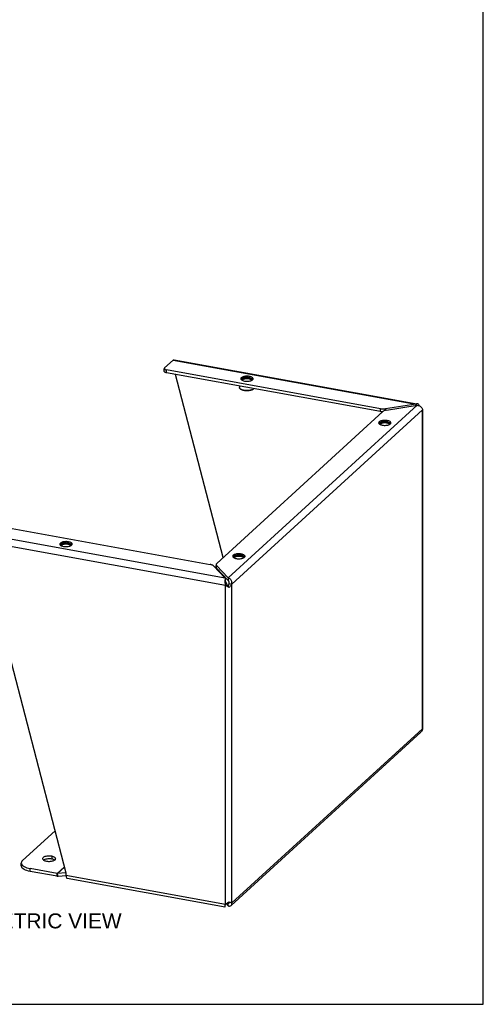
# Model space of a CAD drawing. Header units: inches. Extents: x 0 to 64.7, y 0 to 50.
# Tile 3 of 3: x 49.2 to 64.7, y 0 to 32.9. Entities that reach past the tile are written whole.
import ezdxf

# ---------------------------------------------------------------- set-up
doc = ezdxf.new("R2010")
doc.units = ezdxf.units.IN
doc.header["$LTSCALE"] = 3.558824
doc.header["$MEASUREMENT"] = 0
doc.layers.get('0').update_dxf_attribs({"linetype": 'CONTINUOUS'})
doc.layers.add('02___PRT_ALL_AXES', color=7, linetype='CONTINUOUS')
doc.layers.add('DIMENSIONS', color=7, linetype='CONTINUOUS')
doc.styles.get("Standard").update_dxf_attribs({"font": 'arial.ttf'})

msp = doc.modelspace()

# ---------------------------------------------------------------- linework, layer by layer
at = {"color": 7, "linetype": 'Continuous'}
for p, q in [((64.706, 0), (64.706, 50)), ((54.038, 21.149), (54.038, 21.244)), ((54.112, 21.102), (54.112, 21.197)), ((61.266, 19.807), (54.112, 21.102)), ((56.008, 14.931), (54.413, 21.048)), ((56.854, 20.91), (56.864, 20.908)), ((56.885, 20.982), (56.885, 20.936)), ((56.586, 20.557), (56.577, 20.564)), ((57.016, 20.557), (57.025, 20.564)), ((57.025, 20.564), (57.022, 20.562)), ((61.266, 19.807), (61.266, 19.902)), ((61.337, 19.8), (61.321, 19.8)), ((61.435, 19.851), (61.435, 19.9)), ((62.45, 20.059), (62.45, 20.012)), ((61.465, 19.435), (61.475, 19.433)), ((61.496, 19.507), (61.496, 19.461)), ((50.804, 15.383), (50.814, 15.381)), ((50.835, 15.455), (50.835, 15.409)), ((56.584, 14.976), (56.595, 14.974)), ((56.615, 15.048), (56.615, 15.002)), ((55.774, 14.603), (55.774, 14.666)), ((55.788, 14.571), (55.788, 14.666)), ((56.178, 14.158), (55.788, 14.571)), ((56.078, 14.237), (56.078, 14.185)), ((56.178, 14.253), (56.178, 14.158)), ((56.079, 14.011), (56.122, 14.049)), ((56.164, 13.982), (56.154, 13.997)), ((56.17, 13.974), (56.164, 13.982)), ((56.177, 13.987), (56.17, 13.974)), ((56.177, 13.965), (56.17, 13.974)), ((56.207, 13.934), (56.177, 13.965)), ((56.196, 14.031), (56.19, 14.016)), ((56.204, 14.062), (56.299, 14.045)), ((50.275, 4.947), (50.275, 4.852)), ((49.254, 4.626), (49.254, 4.721)), ((49.551, 4.441), (49.551, 4.536)), ((50.452, 4.277), (49.551, 4.441)), ((50.452, 4.277), (50.452, 4.372)), ((50.491, 4.275), (50.467, 4.372)), ((50.752, 4.298), (50.491, 4.275)), ((56.078, 3.275), (56.078, 3.327)), ((56.166, 3.398), (56.178, 3.385)), ((56.202, 3.407), (56.178, 3.385)), ((56.178, 3.29), (56.178, 3.385)), ((56.198, 3.419), (56.2, 3.413)), ((56.2, 3.413), (56.207, 3.398)), ((56.299, 3.387), (56.204, 3.404)), ((0, 0), (64.706, 0))]:
    msp.add_line(p, q, dxfattribs=at)
at = {"color": 3, "linetype": 'Continuous'}
for p, q in [((54.049, 21.264), (54.337, 21.528)), ((54.337, 21.528), (62.45, 20.059)), ((54.367, 21.539), (62.48, 20.07)), ((61.266, 19.902), (54.112, 21.197)), ((56.608, 20.875), (56.622, 20.863)), ((56.622, 20.863), (56.64, 20.852)), ((56.904, 20.833), (56.931, 20.84)), ((56.931, 20.84), (56.954, 20.849)), ((56.954, 20.849), (56.974, 20.86)), ((56.974, 20.86), (56.99, 20.871)), ((56.99, 20.871), (57, 20.884)), ((55.793, 14.734), (61.351, 19.812)), ((62.489, 20.018), (56.178, 14.253)), ((56.299, 14.045), (62.672, 19.866)), ((62.45, 20.059), (61.435, 19.9)), ((61.473, 19.859), (62.489, 20.018)), ((62.667, 19.888), (62.672, 19.866)), ((62.679, 19.862), (62.672, 19.866)), ((62.672, 9.208), (62.672, 19.866)), ((62.673, 19.848), (62.675, 19.843)), ((62.686, 9.276), (62.686, 19.854)), ((61.219, 19.4), (61.233, 19.388)), ((61.233, 19.388), (61.252, 19.377)), ((61.515, 19.357), (61.542, 19.365)), ((61.542, 19.365), (61.565, 19.374)), ((61.565, 19.374), (61.585, 19.384)), ((61.585, 19.384), (61.601, 19.396)), ((61.601, 19.396), (61.611, 19.408)), ((48.418, 15.995), (55.572, 14.7)), ((47.897, 15.492), (56.079, 14.011)), ((56.078, 14.237), (47.965, 15.706)), ((47.897, 15.333), (50.75, 4.392)), ((50.558, 15.348), (50.572, 15.336)), ((50.572, 15.336), (50.59, 15.325)), ((50.854, 15.305), (50.881, 15.313)), ((50.881, 15.313), (50.904, 15.322)), ((50.904, 15.322), (50.924, 15.332)), ((50.924, 15.332), (50.939, 15.344)), ((50.939, 15.344), (50.95, 15.356)), ((56.338, 14.941), (56.352, 14.929)), ((56.352, 14.929), (56.371, 14.918)), ((56.634, 14.899), (56.661, 14.906)), ((56.661, 14.906), (56.685, 14.915)), ((56.685, 14.915), (56.704, 14.926)), ((56.704, 14.926), (56.72, 14.937)), ((56.72, 14.937), (56.731, 14.95)), ((55.688, 14.65), (56.078, 14.237)), ((56.178, 14.253), (55.788, 14.666)), ((56.066, 14.167), (56.064, 14.143)), ((56.079, 3.352), (56.079, 14.011)), ((56.143, 13.967), (56.121, 13.98)), ((56.299, 3.387), (56.299, 14.045)), ((56.274, 3.305), (62.617, 9.099)), ((56.299, 3.387), (62.672, 9.208)), ((50.384, 5.797), (49.297, 4.804)), ((50.452, 4.372), (49.551, 4.536)), ((50.697, 4.596), (50.452, 4.372)), ((50.7, 4.585), (50.467, 4.372)), ((50.75, 4.396), (50.467, 4.372)), ((50.75, 4.392), (50.75, 4.317)), ((50.75, 4.317), (56.079, 3.352)), ((50.788, 4.215), (56.068, 3.259)), ((56.073, 3.33), (56.069, 3.311)), ((56.079, 3.352), (56.073, 3.33)), ((56.079, 3.352), (56.1, 3.362)), ((56.107, 3.365), (56.178, 3.29)), ((56.143, 3.384), (56.165, 3.397)), ((56.207, 3.426), (56.227, 3.417)), ((56.3, 3.366), (56.299, 3.387)), ((56.065, 3.28), (56.064, 3.269))]:
    msp.add_line(p, q, dxfattribs=at)
for points in [[(54.337, 21.528), (54.348, 21.536), (54.358, 21.539), (54.367, 21.539)], [(54.049, 21.264), (54.042, 21.257), (54.039, 21.249), (54.038, 21.244)], [(54.038, 21.244), (54.038, 21.241), (54.041, 21.233), (54.046, 21.226), (54.055, 21.218), (54.066, 21.212), (54.08, 21.206), (54.095, 21.201), (54.112, 21.197)], [(56.885, 20.982), (56.854, 20.986), (56.822, 20.989), (56.79, 20.989), (56.758, 20.987), (56.727, 20.984), (56.698, 20.978), (56.671, 20.971), (56.647, 20.961), (56.628, 20.951), (56.612, 20.939), (56.601, 20.927), (56.596, 20.914), (56.594, 20.905)], [(56.594, 20.905), (56.595, 20.901), (56.599, 20.888), (56.608, 20.875)], [(56.64, 20.852), (56.663, 20.843), (56.688, 20.835), (56.717, 20.829)], [(56.717, 20.829), (56.748, 20.824), (56.779, 20.822), (56.812, 20.821), (56.844, 20.823), (56.875, 20.827), (56.904, 20.833)], [(57.007, 20.905), (57.007, 20.91), (57.003, 20.923), (56.994, 20.935), (56.98, 20.947), (56.961, 20.958), (56.939, 20.968), (56.914, 20.976), (56.885, 20.982)], [(57, 20.884), (57.006, 20.896), (57.007, 20.905)], [(61.266, 19.902), (61.293, 19.898), (61.321, 19.895), (61.35, 19.894), (61.379, 19.895), (61.407, 19.897), (61.435, 19.9)], [(61.473, 19.859), (61.447, 19.854), (61.423, 19.848), (61.401, 19.841), (61.381, 19.832), (61.365, 19.822), (61.351, 19.812)], [(62.5, 20.067), (62.485, 20.068), (62.467, 20.065), (62.45, 20.059)], [(62.489, 20.018), (62.515, 20.014), (62.542, 20.007), (62.567, 19.997), (62.59, 19.984), (62.612, 19.968), (62.63, 19.95), (62.646, 19.93), (62.658, 19.909), (62.667, 19.888)], [(62.533, 20.051), (62.518, 20.061), (62.502, 20.066), (62.5, 20.067)], [(62.574, 19.993), (62.57, 20.002), (62.559, 20.022), (62.546, 20.038), (62.533, 20.051)], [(62.686, 19.854), (62.686, 19.855), (62.684, 19.858), (62.679, 19.862)], [(61.496, 19.507), (61.465, 19.511), (61.434, 19.514), (61.401, 19.514), (61.369, 19.512), (61.338, 19.509), (61.309, 19.503), (61.282, 19.495), (61.259, 19.486), (61.239, 19.476), (61.223, 19.464), (61.213, 19.452), (61.207, 19.439), (61.206, 19.43)], [(61.206, 19.43), (61.206, 19.426), (61.21, 19.413), (61.219, 19.4)], [(61.618, 19.43), (61.618, 19.435), (61.614, 19.448), (61.605, 19.46), (61.591, 19.472), (61.572, 19.483), (61.55, 19.493), (61.525, 19.501), (61.496, 19.507)], [(61.611, 19.408), (61.617, 19.421), (61.618, 19.43)], [(61.252, 19.377), (61.274, 19.368), (61.299, 19.36), (61.328, 19.353)], [(61.328, 19.353), (61.359, 19.349), (61.39, 19.347), (61.423, 19.346), (61.455, 19.348), (61.486, 19.352), (61.515, 19.357)], [(50.835, 15.455), (50.804, 15.459), (50.772, 15.462), (50.74, 15.462), (50.708, 15.46), (50.677, 15.457), (50.647, 15.451), (50.621, 15.443), (50.597, 15.434), (50.578, 15.424), (50.562, 15.412), (50.551, 15.4), (50.545, 15.387), (50.544, 15.378)], [(50.544, 15.378), (50.544, 15.374), (50.549, 15.361), (50.558, 15.348)], [(50.59, 15.325), (50.612, 15.316), (50.638, 15.308), (50.667, 15.301)], [(50.667, 15.301), (50.698, 15.297), (50.729, 15.295), (50.761, 15.294), (50.794, 15.296), (50.825, 15.3), (50.854, 15.305)], [(50.957, 15.378), (50.957, 15.383), (50.953, 15.396), (50.943, 15.408), (50.929, 15.42), (50.911, 15.431), (50.889, 15.441), (50.863, 15.448), (50.835, 15.455)], [(50.95, 15.356), (50.956, 15.369), (50.957, 15.378)], [(56.615, 15.048), (56.584, 15.052), (56.553, 15.055), (56.52, 15.055), (56.488, 15.053), (56.457, 15.05), (56.428, 15.044), (56.401, 15.037), (56.378, 15.028), (56.358, 15.017), (56.342, 15.005), (56.332, 14.993), (56.326, 14.98), (56.325, 14.971)], [(56.325, 14.971), (56.325, 14.967), (56.329, 14.954), (56.338, 14.941)], [(56.371, 14.918), (56.393, 14.909), (56.418, 14.901), (56.447, 14.895)], [(56.447, 14.895), (56.478, 14.89), (56.51, 14.888), (56.542, 14.887), (56.574, 14.889), (56.605, 14.893), (56.634, 14.899)], [(56.738, 14.971), (56.737, 14.976), (56.733, 14.989), (56.724, 15.001), (56.71, 15.013), (56.692, 15.024), (56.669, 15.034), (56.644, 15.042), (56.615, 15.048)], [(56.731, 14.95), (56.737, 14.963), (56.738, 14.971)], [(55.688, 14.65), (55.676, 14.661), (55.66, 14.671), (55.642, 14.68), (55.621, 14.688), (55.598, 14.694), (55.572, 14.7)], [(55.793, 14.734), (55.783, 14.723), (55.776, 14.712), (55.774, 14.7), (55.774, 14.698)], [(55.774, 14.698), (55.775, 14.689), (55.78, 14.677), (55.788, 14.666)], [(56.078, 14.237), (56.074, 14.224), (56.071, 14.208), (56.068, 14.189), (56.066, 14.167)], [(56.299, 14.045), (56.3, 14.072), (56.298, 14.099), (56.292, 14.125), (56.283, 14.151), (56.27, 14.175), (56.255, 14.196), (56.238, 14.215), (56.219, 14.231), (56.199, 14.244), (56.178, 14.253)], [(56.064, 14.143), (56.065, 14.117), (56.066, 14.09), (56.069, 14.063)], [(56.069, 14.063), (56.073, 14.036), (56.079, 14.011)], [(56.121, 13.98), (56.1, 13.995), (56.079, 14.011)], [(56.207, 13.934), (56.186, 13.944), (56.165, 13.955), (56.143, 13.967)], [(56.299, 14.045), (56.289, 14.025), (56.277, 14.005), (56.262, 13.986), (56.245, 13.968), (56.227, 13.95), (56.207, 13.934)], [(62.672, 9.208), (62.679, 9.229), (62.684, 9.25), (62.686, 9.271), (62.686, 9.276)], [(62.672, 9.208), (62.667, 9.182), (62.658, 9.157), (62.646, 9.133), (62.63, 9.113), (62.617, 9.099)], [(50.275, 4.947), (50.242, 4.952), (50.209, 4.954), (50.174, 4.955), (50.14, 4.953), (50.108, 4.949), (50.077, 4.943), (50.048, 4.935), (50.023, 4.925), (50.003, 4.914), (49.986, 4.902), (49.975, 4.889), (49.968, 4.875), (49.967, 4.866)], [(50.405, 4.866), (50.404, 4.87), (50.4, 4.884), (50.39, 4.898), (50.375, 4.91), (50.356, 4.922), (50.332, 4.932), (50.305, 4.94), (50.275, 4.947)], [(49.297, 4.804), (49.275, 4.779), (49.26, 4.753), (49.254, 4.727), (49.254, 4.721)], [(49.254, 4.721), (49.257, 4.7), (49.268, 4.674), (49.287, 4.648)], [(49.287, 4.648), (49.315, 4.624), (49.35, 4.602), (49.392, 4.581), (49.44, 4.563), (49.492, 4.548), (49.551, 4.536)], [(49.967, 4.866), (49.968, 4.861), (49.972, 4.847), (49.982, 4.834), (49.997, 4.821), (50.016, 4.81), (50.04, 4.8), (50.066, 4.791), (50.097, 4.784)], [(50.097, 4.784), (50.13, 4.78), (50.163, 4.777), (50.197, 4.777), (50.231, 4.779), (50.264, 4.783), (50.295, 4.789), (50.324, 4.797), (50.349, 4.806), (50.369, 4.817), (50.386, 4.83), (50.397, 4.843), (50.403, 4.856), (50.405, 4.866)], [(50.467, 4.372), (50.464, 4.371), (50.462, 4.371), (50.459, 4.372), (50.457, 4.372), (50.454, 4.372), (50.452, 4.372)], [(50.75, 4.317), (50.751, 4.294), (50.754, 4.273), (50.758, 4.255), (50.763, 4.24), (50.77, 4.228), (50.778, 4.22), (50.787, 4.216), (50.788, 4.215)], [(56.069, 3.311), (56.066, 3.294), (56.065, 3.28)], [(56.1, 3.362), (56.121, 3.372), (56.143, 3.384)], [(56.165, 3.397), (56.186, 3.411), (56.207, 3.426)], [(56.178, 3.29), (56.199, 3.285), (56.219, 3.284), (56.238, 3.286), (56.255, 3.292), (56.27, 3.301), (56.274, 3.305)], [(56.227, 3.417), (56.245, 3.409), (56.262, 3.403)], [(56.262, 3.403), (56.277, 3.397), (56.289, 3.391), (56.299, 3.387)], [(56.274, 3.305), (56.283, 3.314), (56.292, 3.329), (56.298, 3.347), (56.3, 3.366)], [(56.064, 3.269), (56.066, 3.262), (56.068, 3.259), (56.068, 3.259)], [(56.068, 3.259), (56.071, 3.26), (56.074, 3.266), (56.078, 3.275)]]:
    msp.add_lwpolyline(points, dxfattribs=at)
at = {"color": 7, "linetype": 'Continuous'}
for points in [[(54.112, 21.102), (54.095, 21.106), (54.08, 21.111), (54.066, 21.117), (54.055, 21.123), (54.046, 21.131), (54.041, 21.138), (54.038, 21.146), (54.038, 21.149)], [(56.635, 20.855), (56.635, 20.857), (56.635, 20.863), (56.636, 20.868), (56.638, 20.873), (56.641, 20.878), (56.645, 20.882), (56.649, 20.887), (56.655, 20.892), (56.661, 20.896), (56.668, 20.9), (56.676, 20.904), (56.684, 20.908), (56.694, 20.911), (56.703, 20.914), (56.714, 20.917), (56.725, 20.92), (56.736, 20.922), (56.747, 20.924), (56.759, 20.925), (56.772, 20.926), (56.784, 20.927), (56.796, 20.927), (56.809, 20.927), (56.821, 20.927), (56.834, 20.926), (56.846, 20.925), (56.857, 20.923), (56.868, 20.921)], [(56.645, 20.851), (56.645, 20.853), (56.646, 20.858), (56.648, 20.863), (56.65, 20.867)], [(56.65, 20.867), (56.654, 20.872), (56.658, 20.876), (56.664, 20.881), (56.669, 20.885), (56.676, 20.889), (56.683, 20.892), (56.691, 20.896), (56.7, 20.899), (56.709, 20.902), (56.719, 20.904), (56.729, 20.907), (56.74, 20.909)], [(56.74, 20.909), (56.751, 20.911), (56.762, 20.912), (56.773, 20.913), (56.785, 20.914), (56.797, 20.914), (56.808, 20.914), (56.82, 20.913), (56.832, 20.913), (56.843, 20.912), (56.854, 20.91)], [(56.864, 20.908), (56.875, 20.906), (56.884, 20.904), (56.894, 20.901), (56.903, 20.898), (56.912, 20.895)], [(56.868, 20.921), (56.879, 20.919), (56.89, 20.917)], [(56.89, 20.917), (56.9, 20.914), (56.91, 20.911)], [(56.91, 20.911), (56.919, 20.907), (56.927, 20.903), (56.935, 20.899), (56.942, 20.895), (56.948, 20.891), (56.953, 20.886), (56.958, 20.881), (56.961, 20.877), (56.964, 20.872), (56.966, 20.867), (56.967, 20.862), (56.967, 20.857), (56.967, 20.856)], [(56.912, 20.895), (56.92, 20.892), (56.927, 20.888), (56.933, 20.884), (56.939, 20.88), (56.944, 20.875), (56.948, 20.871)], [(56.948, 20.871), (56.952, 20.867), (56.954, 20.862), (56.956, 20.857), (56.957, 20.852), (56.957, 20.85)], [(56.577, 20.564), (56.571, 20.569), (56.565, 20.576), (56.56, 20.583), (56.556, 20.589), (56.553, 20.596), (56.551, 20.603), (56.551, 20.609)], [(56.586, 20.557), (56.578, 20.563), (56.577, 20.564)], [(56.703, 20.511), (56.689, 20.514), (56.675, 20.517), (56.661, 20.521), (56.648, 20.525), (56.636, 20.529), (56.625, 20.534), (56.614, 20.539), (56.604, 20.544), (56.595, 20.55), (56.587, 20.556), (56.586, 20.557)], [(56.699, 20.516), (56.684, 20.519), (56.67, 20.523), (56.655, 20.527), (56.642, 20.531), (56.629, 20.535), (56.617, 20.54), (56.606, 20.546), (56.596, 20.551), (56.586, 20.557)], [(57.022, 20.562), (57.013, 20.556), (57.004, 20.55), (56.993, 20.544), (56.982, 20.539), (56.97, 20.534), (56.957, 20.53), (56.943, 20.526), (56.928, 20.522), (56.913, 20.518), (56.898, 20.516), (56.882, 20.513), (56.866, 20.511), (56.849, 20.509), (56.832, 20.508), (56.815, 20.508), (56.798, 20.508), (56.781, 20.508), (56.764, 20.509), (56.747, 20.51), (56.731, 20.512), (56.715, 20.514), (56.699, 20.516)], [(57.016, 20.557), (57.013, 20.554), (57.005, 20.549), (56.996, 20.543), (56.986, 20.538), (56.975, 20.533), (56.963, 20.528), (56.95, 20.524), (56.937, 20.52), (56.923, 20.516), (56.909, 20.513), (56.894, 20.51), (56.879, 20.508), (56.863, 20.506), (56.847, 20.504), (56.831, 20.503), (56.814, 20.503), (56.798, 20.503), (56.782, 20.503), (56.765, 20.504), (56.749, 20.505), (56.733, 20.506), (56.718, 20.508), (56.703, 20.511)], [(57.034, 20.573), (57.029, 20.568), (57.025, 20.564)], [(61.321, 19.8), (61.293, 19.803), (61.266, 19.807)], [(61.246, 19.38), (61.246, 19.382), (61.246, 19.388), (61.247, 19.393), (61.249, 19.398), (61.252, 19.402), (61.256, 19.407), (61.26, 19.412), (61.266, 19.417), (61.272, 19.421), (61.279, 19.425), (61.287, 19.429), (61.296, 19.433), (61.305, 19.436), (61.315, 19.439), (61.325, 19.442), (61.336, 19.445), (61.347, 19.447), (61.359, 19.448), (61.37, 19.45), (61.383, 19.451), (61.395, 19.452), (61.408, 19.452), (61.42, 19.452), (61.432, 19.452), (61.445, 19.451), (61.457, 19.45), (61.468, 19.448), (61.48, 19.446)], [(61.262, 19.392), (61.265, 19.397), (61.269, 19.401), (61.275, 19.405), (61.281, 19.41), (61.287, 19.413), (61.295, 19.417), (61.303, 19.421), (61.311, 19.424), (61.32, 19.427), (61.33, 19.429), (61.34, 19.432), (61.351, 19.434)], [(61.351, 19.434), (61.362, 19.435), (61.373, 19.437), (61.384, 19.438), (61.396, 19.439), (61.408, 19.439), (61.42, 19.439), (61.431, 19.438), (61.443, 19.438), (61.454, 19.437), (61.465, 19.435)], [(61.475, 19.433), (61.486, 19.431), (61.496, 19.429), (61.505, 19.426), (61.514, 19.423), (61.523, 19.42)], [(61.48, 19.446), (61.49, 19.444), (61.501, 19.442)], [(61.501, 19.442), (61.511, 19.439), (61.521, 19.436)], [(61.521, 19.436), (61.53, 19.432), (61.538, 19.428), (61.546, 19.424), (61.553, 19.42), (61.559, 19.416), (61.565, 19.411), (61.569, 19.406), (61.573, 19.402), (61.575, 19.397), (61.577, 19.392), (61.578, 19.387), (61.578, 19.382), (61.578, 19.38)], [(61.523, 19.42), (61.531, 19.417), (61.538, 19.413), (61.545, 19.409), (61.55, 19.405), (61.555, 19.4), (61.56, 19.396)], [(61.256, 19.375), (61.256, 19.378), (61.257, 19.383), (61.259, 19.388), (61.262, 19.392)], [(61.56, 19.396), (61.563, 19.391), (61.565, 19.387), (61.567, 19.382), (61.568, 19.377), (61.568, 19.375)], [(50.585, 15.328), (50.585, 15.33), (50.585, 15.335), (50.586, 15.34), (50.588, 15.345), (50.591, 15.35), (50.594, 15.355), (50.599, 15.36), (50.604, 15.364), (50.611, 15.369), (50.618, 15.373), (50.626, 15.377), (50.634, 15.381), (50.643, 15.384), (50.653, 15.387), (50.664, 15.39), (50.674, 15.392), (50.686, 15.395), (50.697, 15.396), (50.709, 15.398), (50.721, 15.399), (50.734, 15.4), (50.746, 15.4), (50.759, 15.4), (50.771, 15.399), (50.783, 15.399), (50.795, 15.397), (50.807, 15.396), (50.818, 15.394)], [(50.595, 15.323), (50.595, 15.326), (50.596, 15.331), (50.598, 15.336), (50.6, 15.34)], [(50.6, 15.34), (50.604, 15.345), (50.608, 15.349), (50.613, 15.353), (50.619, 15.357), (50.626, 15.361), (50.633, 15.365), (50.641, 15.369), (50.65, 15.372), (50.659, 15.375), (50.669, 15.377), (50.679, 15.38), (50.69, 15.382)], [(50.69, 15.382), (50.7, 15.383), (50.712, 15.385), (50.723, 15.386), (50.735, 15.386), (50.746, 15.387), (50.758, 15.387), (50.77, 15.386), (50.781, 15.386), (50.793, 15.384), (50.804, 15.383)], [(50.814, 15.381), (50.824, 15.379), (50.834, 15.377), (50.844, 15.374), (50.853, 15.371), (50.861, 15.368)], [(50.818, 15.394), (50.829, 15.392), (50.84, 15.389)], [(50.84, 15.389), (50.85, 15.387), (50.859, 15.383)], [(50.859, 15.383), (50.868, 15.38), (50.877, 15.376), (50.885, 15.372), (50.892, 15.368), (50.898, 15.364), (50.903, 15.359), (50.908, 15.354), (50.911, 15.35), (50.914, 15.345), (50.916, 15.34), (50.917, 15.335), (50.916, 15.329), (50.916, 15.328)], [(50.861, 15.368), (50.869, 15.364), (50.877, 15.361), (50.883, 15.357), (50.889, 15.353), (50.894, 15.348), (50.898, 15.344)], [(50.898, 15.344), (50.902, 15.339), (50.904, 15.335), (50.906, 15.33), (50.907, 15.325), (50.907, 15.323)], [(56.366, 14.922), (56.365, 14.924), (56.365, 14.929), (56.366, 14.934), (56.368, 14.939), (56.371, 14.944), (56.375, 14.948), (56.379, 14.953), (56.385, 14.958), (56.391, 14.962), (56.398, 14.966), (56.406, 14.97), (56.415, 14.974), (56.424, 14.977), (56.434, 14.98), (56.444, 14.983), (56.455, 14.986), (56.466, 14.988), (56.478, 14.99), (56.49, 14.991), (56.502, 14.992), (56.514, 14.993), (56.527, 14.993), (56.539, 14.993), (56.552, 14.993), (56.564, 14.992), (56.576, 14.991), (56.587, 14.989), (56.599, 14.987)], [(56.375, 14.917), (56.375, 14.919), (56.376, 14.924), (56.378, 14.929), (56.381, 14.933)], [(56.381, 14.933), (56.384, 14.938), (56.389, 14.942), (56.394, 14.947), (56.4, 14.951), (56.406, 14.955), (56.414, 14.958), (56.422, 14.962), (56.43, 14.965), (56.44, 14.968), (56.449, 14.971), (56.459, 14.973), (56.47, 14.975)], [(56.47, 14.975), (56.481, 14.977), (56.492, 14.978), (56.504, 14.979), (56.515, 14.98), (56.527, 14.98), (56.539, 14.98), (56.55, 14.979), (56.562, 14.979), (56.573, 14.978), (56.584, 14.976)], [(56.595, 14.974), (56.605, 14.972), (56.615, 14.97), (56.624, 14.967), (56.633, 14.964), (56.642, 14.961)], [(56.599, 14.987), (56.61, 14.985), (56.62, 14.983)], [(56.62, 14.983), (56.63, 14.98), (56.64, 14.977)], [(56.64, 14.977), (56.649, 14.973), (56.657, 14.969), (56.665, 14.965), (56.672, 14.961), (56.678, 14.957), (56.684, 14.952), (56.688, 14.948), (56.692, 14.943), (56.694, 14.938), (56.696, 14.933), (56.697, 14.928), (56.697, 14.923), (56.697, 14.922)], [(56.642, 14.961), (56.65, 14.958), (56.657, 14.954), (56.664, 14.95), (56.669, 14.946), (56.674, 14.942), (56.679, 14.937)], [(56.679, 14.937), (56.682, 14.933), (56.685, 14.928), (56.686, 14.923), (56.687, 14.918), (56.687, 14.917)], [(55.788, 14.571), (55.78, 14.582), (55.775, 14.594), (55.774, 14.603)], [(56.089, 14.116), (56.086, 14.124), (56.083, 14.135), (56.081, 14.148), (56.079, 14.159), (56.078, 14.171), (56.078, 14.181), (56.078, 14.185)], [(56.208, 14.086), (56.207, 14.098), (56.206, 14.109), (56.203, 14.12), (56.199, 14.13), (56.195, 14.138), (56.19, 14.146), (56.184, 14.153), (56.178, 14.158)], [(56.089, 14.116), (56.09, 14.113), (56.094, 14.103), (56.099, 14.092), (56.104, 14.081), (56.109, 14.071), (56.115, 14.06), (56.122, 14.049)], [(56.137, 14.022), (56.129, 14.036), (56.122, 14.049)], [(56.154, 13.997), (56.146, 14.009), (56.137, 14.022)], [(56.19, 14.016), (56.184, 14.002), (56.177, 13.987)], [(56.204, 14.062), (56.2, 14.047), (56.196, 14.031)], [(56.204, 14.062), (56.207, 14.074), (56.208, 14.086)], [(49.551, 4.441), (49.492, 4.453), (49.44, 4.468), (49.392, 4.486), (49.35, 4.507), (49.315, 4.529), (49.287, 4.553), (49.268, 4.579), (49.257, 4.605), (49.254, 4.626)], [(50.275, 4.852), (50.242, 4.857), (50.209, 4.859), (50.174, 4.86), (50.14, 4.858), (50.108, 4.854), (50.077, 4.848), (50.048, 4.84), (50.023, 4.83), (50.003, 4.819), (50.001, 4.818)], [(50.37, 4.818), (50.356, 4.827), (50.332, 4.837), (50.305, 4.845), (50.275, 4.852)], [(50.491, 4.275), (50.485, 4.275), (50.478, 4.275), (50.472, 4.275), (50.465, 4.276), (50.458, 4.276), (50.452, 4.277)], [(56.076, 3.305), (56.076, 3.304), (56.076, 3.305), (56.077, 3.309)], [(56.077, 3.309), (56.079, 3.315), (56.082, 3.324)], [(56.082, 3.324), (56.086, 3.334), (56.091, 3.346), (56.098, 3.358)], [(56.178, 3.385), (56.184, 3.382), (56.19, 3.379), (56.195, 3.378), (56.199, 3.379), (56.203, 3.381), (56.204, 3.381)], [(56.204, 3.381), (56.206, 3.384), (56.207, 3.387), (56.208, 3.392), (56.207, 3.398)]]:
    msp.add_lwpolyline(points, dxfattribs=at)
at = {"layer": '02___PRT_ALL_AXES', "color": 7, "linetype": 'Continuous'}
msp.add_line((56.551, 20.661), (56.551, 20.609), dxfattribs=at)
for points in [[(56.618, 20.898), (56.613, 20.894), (56.608, 20.889), (56.604, 20.884), (56.603, 20.882)], [(56.885, 20.936), (56.873, 20.938), (56.86, 20.94), (56.848, 20.941), (56.835, 20.942), (56.822, 20.943), (56.81, 20.943), (56.797, 20.943), (56.784, 20.943), (56.771, 20.942), (56.758, 20.942), (56.745, 20.94), (56.733, 20.939), (56.721, 20.937), (56.709, 20.935), (56.698, 20.932), (56.687, 20.929), (56.676, 20.926), (56.666, 20.923), (56.657, 20.919), (56.648, 20.916), (56.639, 20.912), (56.632, 20.907), (56.625, 20.903), (56.618, 20.898)], [(56.885, 20.936), (56.896, 20.934), (56.908, 20.931), (56.918, 20.928), (56.929, 20.925), (56.939, 20.922), (56.948, 20.918), (56.957, 20.914), (56.965, 20.91), (56.972, 20.906), (56.979, 20.901), (56.985, 20.897)], [(56.985, 20.897), (56.991, 20.892), (56.995, 20.887), (56.999, 20.882)], [(61.229, 19.423), (61.224, 19.419), (61.219, 19.414), (61.215, 19.409), (61.214, 19.407)], [(61.496, 19.461), (61.484, 19.463), (61.472, 19.465), (61.459, 19.466), (61.446, 19.467), (61.434, 19.468), (61.421, 19.468), (61.408, 19.468), (61.395, 19.468), (61.382, 19.467), (61.369, 19.466), (61.357, 19.465), (61.344, 19.464), (61.332, 19.462), (61.32, 19.46), (61.309, 19.457), (61.298, 19.454), (61.287, 19.451), (61.277, 19.448), (61.268, 19.444), (61.259, 19.441), (61.251, 19.437), (61.243, 19.432), (61.236, 19.428), (61.229, 19.423)], [(61.496, 19.461), (61.507, 19.459), (61.519, 19.456), (61.53, 19.453), (61.54, 19.45), (61.55, 19.447), (61.559, 19.443), (61.568, 19.439), (61.576, 19.435), (61.584, 19.431), (61.59, 19.426), (61.597, 19.422)], [(61.597, 19.422), (61.602, 19.417), (61.607, 19.412), (61.61, 19.407)], [(50.568, 15.371), (50.562, 15.367), (50.558, 15.362), (50.553, 15.357), (50.553, 15.355)], [(50.834, 15.409), (50.822, 15.411), (50.81, 15.413), (50.798, 15.414), (50.785, 15.415), (50.772, 15.416), (50.759, 15.416), (50.746, 15.416), (50.733, 15.416), (50.721, 15.415), (50.708, 15.414), (50.695, 15.413), (50.683, 15.412), (50.671, 15.41), (50.659, 15.407), (50.648, 15.405), (50.637, 15.402), (50.626, 15.399), (50.616, 15.396), (50.607, 15.392), (50.598, 15.388), (50.589, 15.384), (50.582, 15.38), (50.574, 15.376), (50.568, 15.371)], [(50.834, 15.409), (50.846, 15.407), (50.857, 15.404), (50.868, 15.401), (50.879, 15.398), (50.888, 15.395), (50.898, 15.391), (50.907, 15.387), (50.915, 15.383), (50.922, 15.379), (50.929, 15.374), (50.935, 15.37)], [(50.935, 15.37), (50.941, 15.365), (50.945, 15.36), (50.949, 15.355)], [(56.349, 14.964), (56.343, 14.96), (56.338, 14.955), (56.334, 14.95), (56.333, 14.949)], [(56.615, 15.002), (56.603, 15.004), (56.591, 15.006), (56.578, 15.007), (56.565, 15.008), (56.553, 15.009), (56.54, 15.009), (56.527, 15.009), (56.514, 15.009), (56.501, 15.009), (56.488, 15.008), (56.476, 15.006), (56.463, 15.005), (56.451, 15.003), (56.44, 15.001), (56.428, 14.998), (56.417, 14.995), (56.407, 14.992), (56.397, 14.989), (56.387, 14.986), (56.378, 14.982), (56.37, 14.978), (56.362, 14.973), (56.355, 14.969), (56.349, 14.964)], [(56.615, 15.002), (56.627, 15), (56.638, 14.997), (56.649, 14.994), (56.659, 14.991), (56.669, 14.988), (56.678, 14.984), (56.687, 14.98), (56.695, 14.976), (56.703, 14.972), (56.71, 14.968), (56.716, 14.963)], [(56.716, 14.963), (56.721, 14.958), (56.726, 14.953), (56.729, 14.948)]]:
    msp.add_lwpolyline(points, dxfattribs=at)

# ---------------------------------------------------------------- texts
at = {"layer": 'DIMENSIONS', "color": 2, "linetype": 'Continuous', "insert": (46.866, 3.038), "char_height": 0.5, "width": 11.46654, "attachment_point": 2, "line_spacing_factor": 0.9}
msp.add_mtext('SCE-FK1216SS6 ISOMETRIC VIEW', dxfattribs=at)

doc.saveas('drawing.dxf')
